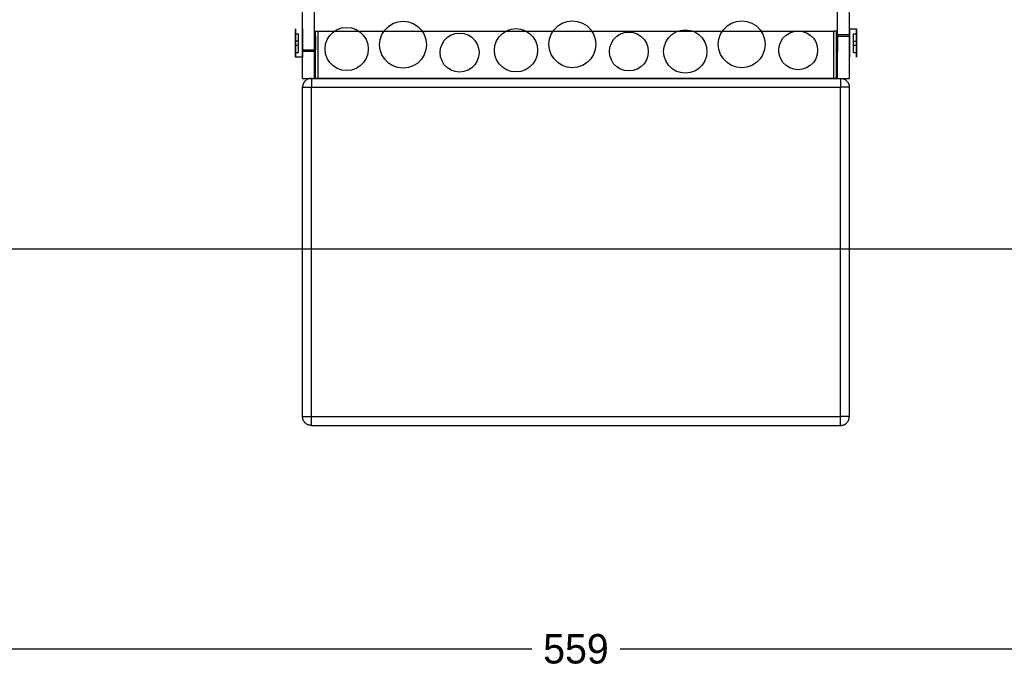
# Model space of a CAD drawing. Header units: millimetres. Extents: x -318 to 464, y -214 to 229.
# Tile 6 of 15: x -95 to 73, y -41 to 69. Entities that reach past the tile are written whole.
import ezdxf

# ---------------------------------------------------------------- set-up
doc = ezdxf.new("R2010")
doc.units = ezdxf.units.MM
doc.layers.add('DIMENSIONS', color=7, linetype='Continuous')
doc.layers.add('GEOMETRY', color=7, linetype='Continuous')
doc.dimstyles.get("Standard").update_dxf_attribs({"dimtxt": 2.5, "dimasz": 2.5, "dimexe": 1.25, "dimexo": 0.625, "dimtad": 1, "dimcen": 2.5, "dimazin": 3, "dimtfac": 1, "dimtmove": 0, "dimatfit": 3})

# ---------------------------------------------------------------- blocks, each defined once
blk = doc.blocks.new('_CLOSEDFILLED')
at = {"color": 0, "linetype": 'BYBLOCK'}
blk.add_solid([(-1, 0.164), (0, 0), (-1, -0.164)], dxfattribs=at)
blk = doc.blocks.new('*D1')
at = {"color": 7}
for p, q in [((-279.5, -3), (-279.5, -41)), ((279.5, -3), (279.5, -41)), ((-276.5, -38), (-7.5, -38)), ((7.5, -38), (276.5, -38))]:
    blk.add_line(p, q, dxfattribs=at)
at = {"layer": 'Defpoints'}
for p in [(-279.5, 0), (279.5, 0), (-279.5, -38)]:
    blk.add_point(p, dxfattribs=at)
at = {"layer": 'DIMENSIONS', "color": 7, "xscale": 3, "yscale": 3, "rotation": 180}
blk.add_blockref('_CLOSEDFILLED', (-279.5, -38), dxfattribs=at)
at = {"layer": 'DIMENSIONS', "color": 7, "xscale": 3, "yscale": 3}
blk.add_blockref('_CLOSEDFILLED', (279.5, -38), dxfattribs=at)
at = {"layer": 'DIMENSIONS', "color": 7, "insert": (0, -38), "char_height": 5, "attachment_point": 5}
blk.add_mtext('559', dxfattribs=at)

msp = doc.modelspace()

# ---------------------------------------------------------------- linework, layer by layer
at = {"layer": 'GEOMETRY'}
for points in [[(-46.5, 59), (-46.5, 111)], [(46.5, 59), (46.5, 111)], [(-44.5, 59), (-44.5, 84)], [(44.5, 59), (44.5, 84)], [(-29.4, 68.7178), (-28.5121, 68.6178), (-27.6686, 68.3227), (-26.912, 67.8473), (-26.2802, 67.2154), (-25.8048, 66.4588), (-25.5096, 65.6154), (-25.4096, 64.7274), (-25.5096, 63.8395), (-25.8048, 62.9961), (-26.2802, 62.2395), (-26.912, 61.6076), (-27.6686, 61.1322), (-28.5121, 60.8371), (-29.4, 60.737), (-30.2879, 60.8371), (-31.1314, 61.1322), (-31.888, 61.6076), (-32.5198, 62.2395), (-32.9952, 62.9961), (-33.2904, 63.8395), (-33.3904, 64.7274), (-33.2904, 65.6154), (-32.9952, 66.4588), (-32.5198, 67.2154), (-31.888, 67.8473), (-31.1314, 68.3227), (-30.2879, 68.6178), (-29.4, 68.7178)], [(-0.6, 68.7788), (0.2873, 68.6789), (1.13, 68.384), (1.8861, 67.9089), (2.5174, 67.2776), (2.9925, 66.5215), (3.2874, 65.6788), (3.3873, 64.7915), (3.2874, 63.9042), (2.9925, 63.0614), (2.5174, 62.3054), (1.8861, 61.6741), (1.13, 61.199), (0.2873, 60.9041), (-0.6, 60.8041), (-1.4873, 60.9041), (-2.33, 61.199), (-3.0861, 61.6741), (-3.7174, 62.3054), (-4.1925, 63.0614), (-4.4874, 63.9042), (-4.5873, 64.7915), (-4.4874, 65.6788), (-4.1925, 66.5215), (-3.7174, 67.2776), (-3.0861, 67.9089), (-2.33, 68.384), (-1.4873, 68.6789), (-0.6, 68.7788)], [(28.2, 68.7767), (29.0866, 68.6768), (29.9287, 68.3821), (30.6841, 67.9075), (31.315, 67.2766), (31.7896, 66.5212), (32.0843, 65.6791), (32.1842, 64.7925), (32.0843, 63.9059), (31.7896, 63.0638), (31.315, 62.3084), (30.6841, 61.6775), (29.9287, 61.2028), (29.0866, 60.9082), (28.2, 60.8083), (27.3134, 60.9082), (26.4713, 61.2028), (25.7159, 61.6775), (25.085, 62.3084), (24.6104, 63.0638), (24.3157, 63.9059), (24.2158, 64.7925), (24.3157, 65.6791), (24.6104, 66.5212), (25.085, 67.2766), (25.7159, 67.9075), (26.4713, 68.3821), (27.3134, 68.6768), (28.2, 68.7767)], [(-47.7, 62.6), (-47.7, 62.6602), (-47.7, 62.8377), (-47.7, 63.1236), (-47.7, 63.5036), (-47.7, 63.9587), (-47.7, 64.4659), (-47.7, 65), (-47.7, 65.5341), (-47.7, 66.0413), (-47.7, 66.4964), (-47.7, 66.8764), (-47.7, 67.1623), (-47.7, 67.3398), (-47.7, 67.4), (-47.7, 67.3398), (-47.7, 67.1623), (-47.7, 66.8764), (-47.7, 66.4964), (-47.7, 66.0413), (-47.7, 65.5341), (-47.7, 65), (-47.7, 64.4659), (-47.7, 63.9587), (-47.7, 63.5036), (-47.7, 63.1236), (-47.7, 62.8377), (-47.7, 62.6602), (-47.7, 62.6)], [(-46.5, 62.6), (-46.5, 62.6602), (-46.5, 62.8377), (-46.5, 63.1236), (-46.5, 63.5036), (-46.5, 63.9587), (-46.5, 64.4659), (-46.5, 65), (-46.5, 65.5341), (-46.5, 66.0413), (-46.5, 66.4964), (-46.5, 66.8764), (-46.5, 67.1623), (-46.5, 67.3398), (-46.5, 67.4), (-46.5, 67.3398), (-46.5, 67.1623), (-46.5, 66.8764), (-46.5, 66.4964), (-46.5, 66.0413), (-46.5, 65.5341), (-46.5, 65), (-46.5, 64.4659), (-46.5, 63.9587), (-46.5, 63.5036), (-46.5, 63.1236), (-46.5, 62.8377), (-46.5, 62.6602), (-46.5, 62.6)], [(-44.3, 59), (-44.3, 67)], [(-44.3, 67), (-44.2992, 67), (-44.297, 67), (-44.2932, 67), (-44.2879, 67), (-44.2811, 67), (-44.2729, 67), (-44.2632, 67), (-44.2521, 67), (-44.2397, 67), (-44.226, 67), (-44.211, 67), (-44.1947, 67), (-44.1773, 67), (-44.1588, 67), (-44.1393, 67), (-44.1187, 67), (-44.0973, 67), (-44.075, 67), (-44.052, 67), (-44.0282, 67), (-44.0039, 67), (-43.9791, 67), (-43.9538, 67), (-43.9281, 67), (-43.9022, 67), (-43.8762, 67), (-43.85, 67)], [(-43.85, 59), (-43.85, 67)], [(-43.85, 67), (43.85, 67)], [(-39, 67.6701), (-38.1833, 67.578), (-37.4076, 67.3066), (-36.7118, 66.8694), (-36.1306, 66.2882), (-35.6934, 65.5924), (-35.422, 64.8167), (-35.3299, 64), (-35.422, 63.1833), (-35.6934, 62.4076), (-36.1306, 61.7118), (-36.7118, 61.1306), (-37.4076, 60.6934), (-38.1833, 60.422), (-39, 60.3299), (-39.8167, 60.422), (-40.5924, 60.6934), (-41.2882, 61.1306), (-41.8694, 61.7118), (-42.3066, 62.4076), (-42.578, 63.1833), (-42.6701, 64), (-42.578, 64.8167), (-42.3066, 65.5924), (-41.8694, 66.2882), (-41.2882, 66.8694), (-40.5924, 67.3066), (-39.8167, 67.578), (-39, 67.6701)], [(-10.2, 67.4531), (-9.3819, 67.3609), (-8.6048, 67.089), (-7.9077, 66.651), (-7.3255, 66.0688), (-6.8875, 65.3717), (-6.6156, 64.5946), (-6.5234, 63.7765), (-6.6156, 62.9583), (-6.8875, 62.1813), (-7.3255, 61.4841), (-7.9077, 60.902), (-8.6048, 60.464), (-9.3819, 60.192), (-10.2, 60.0999), (-11.0181, 60.192), (-11.7952, 60.464), (-12.4923, 60.902), (-13.0745, 61.4841), (-13.5125, 62.1813), (-13.7844, 62.9583), (-13.8766, 63.7765), (-13.7844, 64.5946), (-13.5125, 65.3717), (-13.0745, 66.0688), (-12.4923, 66.651), (-11.7952, 67.089), (-11.0181, 67.3609), (-10.2, 67.4531)], [(18.6, 67.2539), (19.4196, 67.1615), (20.198, 66.8891), (20.8964, 66.4503), (21.4796, 65.8671), (21.9184, 65.1688), (22.1908, 64.3903), (22.2831, 63.5707), (22.1908, 62.7512), (21.9184, 61.9727), (21.4796, 61.2744), (20.8964, 60.6912), (20.198, 60.2524), (19.4196, 59.98), (18.6, 59.8876), (17.7804, 59.98), (17.002, 60.2524), (16.3036, 60.6912), (15.7204, 61.2744), (15.2816, 61.9727), (15.0092, 62.7512), (14.9169, 63.5707), (15.0092, 64.3903), (15.2816, 65.1688), (15.7204, 65.8671), (16.3036, 66.4503), (17.002, 66.8891), (17.7804, 67.1615), (18.6, 67.2539)], [(37.8, 67.0745), (38.5354, 66.9917), (39.2339, 66.7472), (39.8605, 66.3535), (40.3838, 65.8302), (40.7776, 65.2036), (41.022, 64.5051), (41.1048, 63.7697), (41.022, 63.0343), (40.7776, 62.3358), (40.3838, 61.7091), (39.8605, 61.1859), (39.2339, 60.7921), (38.5354, 60.5477), (37.8, 60.4648), (37.0646, 60.5477), (36.3661, 60.7921), (35.7395, 61.1859), (35.2162, 61.7091), (34.8224, 62.3358), (34.578, 63.0343), (34.4952, 63.7697), (34.578, 64.5051), (34.8224, 65.2036), (35.2162, 65.8302), (35.7395, 66.3535), (36.3661, 66.7472), (37.0646, 66.9917), (37.8, 67.0745)], [(43.85, 59), (43.85, 67)], [(44.3, 67), (44.2992, 67), (44.297, 67), (44.2932, 67), (44.2879, 67), (44.2811, 67), (44.2729, 67), (44.2632, 67), (44.2521, 67), (44.2397, 67), (44.226, 67), (44.211, 67), (44.1947, 67), (44.1773, 67), (44.1588, 67), (44.1393, 67), (44.1187, 67), (44.0973, 67), (44.075, 67), (44.052, 67), (44.0282, 67), (44.0039, 67), (43.9791, 67), (43.9538, 67), (43.9281, 67), (43.9022, 67), (43.8762, 67), (43.85, 67)], [(44.3, 59), (44.3, 67)], [(46.5, 67.4), (47.7, 67.4)], [(46.5, 67.4), (46.5, 67.3398), (46.5, 67.1623), (46.5, 66.8764), (46.5, 66.4964), (46.5, 66.0413), (46.5, 65.5341), (46.5, 65), (46.5, 64.4659), (46.5, 63.9587), (46.5, 63.5036), (46.5, 63.1236), (46.5, 62.8377), (46.5, 62.6602), (46.5, 62.6), (46.5, 62.6602), (46.5, 62.8377), (46.5, 63.1236), (46.5, 63.5036), (46.5, 63.9587), (46.5, 64.4659), (46.5, 65), (46.5, 65.5341), (46.5, 66.0413), (46.5, 66.4964), (46.5, 66.8764), (46.5, 67.1623), (46.5, 67.3398), (46.5, 67.4)], [(47.7, 67.4), (47.7, 67.3398), (47.7, 67.1623), (47.7, 66.8764), (47.7, 66.4964), (47.7, 66.0413), (47.7, 65.5341), (47.7, 65), (47.7, 64.4659), (47.7, 63.9587), (47.7, 63.5036), (47.7, 63.1236), (47.7, 62.8377), (47.7, 62.6602), (47.7, 62.6), (47.7, 62.6602), (47.7, 62.8377), (47.7, 63.1236), (47.7, 63.5036), (47.7, 63.9587), (47.7, 64.4659), (47.7, 65), (47.7, 65.5341), (47.7, 66.0413), (47.7, 66.4964), (47.7, 66.8764), (47.7, 67.1623), (47.7, 67.3398), (47.7, 67.4)], [(-47.7, 66.6), (-47.7, 65.35)], [(-47.7, 66.6), (-47.2, 66.6)], [(-47.7, 65.35), (-47.7, 64.65)], [(-47.2, 65.35), (-47.7, 65.35)], [(-47.2, 65.35), (-47.2, 66.6)], [(-47.2, 64.65), (-47.2, 65.35)], [(-46.5, 63.55), (-46.5, 63.5864), (-46.5, 63.6936), (-46.5, 63.8663), (-46.5, 64.0959), (-46.5, 64.3709), (-46.5, 64.6773), (-46.5, 65), (-46.5, 65.3227), (-46.5, 65.6291), (-46.5, 65.9041), (-46.5, 66.1337), (-46.5, 66.3064), (-46.5, 66.4136), (-46.5, 66.45), (-46.5, 66.4136), (-46.5, 66.3064), (-46.5, 66.1337), (-46.5, 65.9041), (-46.5, 65.6291), (-46.5, 65.3227), (-46.5, 65), (-46.5, 64.6773), (-46.5, 64.3709), (-46.5, 64.0959), (-46.5, 63.8663), (-46.5, 63.6936), (-46.5, 63.5864), (-46.5, 63.55)], [(-46.5, 63.8), (-46.5, 63.8301), (-46.5, 63.9188), (-46.5, 64.0618), (-46.5, 64.2518), (-46.5, 64.4793), (-46.5, 64.733), (-46.5, 65), (-46.5, 65.267), (-46.5, 65.5207), (-46.5, 65.7482), (-46.5, 65.9382), (-46.5, 66.0812), (-46.5, 66.1699), (-46.5, 66.2), (-46.5, 66.1699), (-46.5, 66.0812), (-46.5, 65.9382), (-46.5, 65.7482), (-46.5, 65.5207), (-46.5, 65.267), (-46.5, 65), (-46.5, 64.733), (-46.5, 64.4793), (-46.5, 64.2518), (-46.5, 64.0618), (-46.5, 63.9188), (-46.5, 63.8301), (-46.5, 63.8)], [(-44.5, 63.55), (-44.5, 63.5864), (-44.5, 63.6936), (-44.5, 63.8663), (-44.5, 64.0959), (-44.5, 64.3709), (-44.5, 64.6773), (-44.5, 65), (-44.5, 65.3227), (-44.5, 65.6291), (-44.5, 65.9041), (-44.5, 66.1337), (-44.5, 66.3064), (-44.5, 66.4136), (-44.5, 66.45), (-44.5, 66.4136), (-44.5, 66.3064), (-44.5, 66.1337), (-44.5, 65.9041), (-44.5, 65.6291), (-44.5, 65.3227), (-44.5, 65), (-44.5, 64.6773), (-44.5, 64.3709), (-44.5, 64.0959), (-44.5, 63.8663), (-44.5, 63.6936), (-44.5, 63.5864), (-44.5, 63.55)], [(-44.3, 63.8), (-44.3, 63.8301), (-44.3, 63.9188), (-44.3, 64.0618), (-44.3, 64.2518), (-44.3, 64.4793), (-44.3, 64.733), (-44.3, 65), (-44.3, 65.267), (-44.3, 65.5207), (-44.3, 65.7482), (-44.3, 65.9382), (-44.3, 66.0812), (-44.3, 66.1699), (-44.3, 66.2), (-44.3, 66.1699), (-44.3, 66.0812), (-44.3, 65.9382), (-44.3, 65.7482), (-44.3, 65.5207), (-44.3, 65.267), (-44.3, 65), (-44.3, 64.733), (-44.3, 64.4793), (-44.3, 64.2518), (-44.3, 64.0618), (-44.3, 63.9188), (-44.3, 63.8301), (-44.3, 63.8)], [(-19.8, 66.7064), (-19.0631, 66.6233), (-18.3631, 66.3784), (-17.7351, 65.9838), (-17.2107, 65.4594), (-16.8162, 64.8315), (-16.5712, 64.1315), (-16.4882, 63.3946), (-16.5712, 62.6576), (-16.8162, 61.9576), (-17.2107, 61.3297), (-17.7351, 60.8053), (-18.3631, 60.4107), (-19.0631, 60.1658), (-19.8, 60.0828), (-20.5369, 60.1658), (-21.2369, 60.4107), (-21.8649, 60.8053), (-22.3893, 61.3297), (-22.7838, 61.9576), (-23.0288, 62.6576), (-23.1118, 63.3946), (-23.0288, 64.1315), (-22.7838, 64.8315), (-22.3893, 65.4594), (-21.8649, 65.9838), (-21.2369, 66.3784), (-20.5369, 66.6233), (-19.8, 66.7064)], [(9, 66.8731), (9.7362, 66.7901), (10.4354, 66.5454), (11.0627, 66.1513), (11.5865, 65.6275), (11.9806, 65.0002), (12.2253, 64.3009), (12.3083, 63.5648), (12.2253, 62.8286), (11.9806, 62.1294), (11.5865, 61.5021), (11.0627, 60.9783), (10.4354, 60.5841), (9.7362, 60.3395), (9, 60.2565), (8.2638, 60.3395), (7.5646, 60.5841), (6.9373, 60.9783), (6.4135, 61.5021), (6.0194, 62.1294), (5.7747, 62.8286), (5.6917, 63.5648), (5.7747, 64.3009), (6.0194, 65.0002), (6.4135, 65.6275), (6.9373, 66.1513), (7.5646, 66.5454), (8.2638, 66.7901), (9, 66.8731)], [(44.3, 66.2), (46.5, 66.2)], [(44.3, 66.2), (44.3, 66.1699), (44.3, 66.0812), (44.3, 65.9382), (44.3, 65.7482), (44.3, 65.5207), (44.3, 65.267), (44.3, 65), (44.3, 64.733), (44.3, 64.4793), (44.3, 64.2518), (44.3, 64.0618), (44.3, 63.9188), (44.3, 63.8301), (44.3, 63.8), (44.3, 63.8301), (44.3, 63.9188), (44.3, 64.0618), (44.3, 64.2518), (44.3, 64.4793), (44.3, 64.733), (44.3, 65), (44.3, 65.267), (44.3, 65.5207), (44.3, 65.7482), (44.3, 65.9382), (44.3, 66.0812), (44.3, 66.1699), (44.3, 66.2)], [(44.5, 66.45), (46.5, 66.45)], [(44.5, 66.45), (44.5, 66.4136), (44.5, 66.3064), (44.5, 66.1337), (44.5, 65.9041), (44.5, 65.6291), (44.5, 65.3227), (44.5, 65), (44.5, 64.6773), (44.5, 64.3709), (44.5, 64.0959), (44.5, 63.8663), (44.5, 63.6936), (44.5, 63.5864), (44.5, 63.55), (44.5, 63.5864), (44.5, 63.6936), (44.5, 63.8663), (44.5, 64.0959), (44.5, 64.3709), (44.5, 64.6773), (44.5, 65), (44.5, 65.3227), (44.5, 65.6291), (44.5, 65.9041), (44.5, 66.1337), (44.5, 66.3064), (44.5, 66.4136), (44.5, 66.45)], [(46.5, 66.45), (46.5, 66.4136), (46.5, 66.3064), (46.5, 66.1337), (46.5, 65.9041), (46.5, 65.6291), (46.5, 65.3227), (46.5, 65), (46.5, 64.6773), (46.5, 64.3709), (46.5, 64.0959), (46.5, 63.8663), (46.5, 63.6936), (46.5, 63.5864), (46.5, 63.55), (46.5, 63.5864), (46.5, 63.6936), (46.5, 63.8663), (46.5, 64.0959), (46.5, 64.3709), (46.5, 64.6773), (46.5, 65), (46.5, 65.3227), (46.5, 65.6291), (46.5, 65.9041), (46.5, 66.1337), (46.5, 66.3064), (46.5, 66.4136), (46.5, 66.45)], [(46.5, 66.2), (46.5, 66.1699), (46.5, 66.0812), (46.5, 65.9382), (46.5, 65.7482), (46.5, 65.5207), (46.5, 65.267), (46.5, 65), (46.5, 64.733), (46.5, 64.4793), (46.5, 64.2518), (46.5, 64.0618), (46.5, 63.9188), (46.5, 63.8301), (46.5, 63.8), (46.5, 63.8301), (46.5, 63.9188), (46.5, 64.0618), (46.5, 64.2518), (46.5, 64.4793), (46.5, 64.733), (46.5, 65), (46.5, 65.267), (46.5, 65.5207), (46.5, 65.7482), (46.5, 65.9382), (46.5, 66.0812), (46.5, 66.1699), (46.5, 66.2)], [(47.2, 66.6), (47.7, 66.6)], [(47.2, 65.35), (47.2, 66.6)], [(47.2, 65.35), (47.7, 65.35)], [(47.2, 64.65), (47.2, 65.35)], [(47.7, 65.35), (47.7, 66.6)], [(47.7, 64.65), (47.7, 65.35)], [(-47.7, 64.65), (-47.7, 63.4)], [(-47.7, 64.65), (-47.2, 64.65)], [(-47.2, 63.4), (-47.2, 64.65)], [(-44.3, 63.8), (-46.5, 63.8)], [(47.2, 64.65), (47.7, 64.65)], [(47.2, 63.4), (47.2, 64.65)], [(47.7, 63.4), (47.7, 64.65)], [(-47.7, 63.4), (-47.2, 63.4)], [(-46.5, 62.6), (-47.7, 62.6)], [(-44.5, 63.55), (-46.5, 63.55)], [(47.2, 63.4), (47.7, 63.4)], [(-46.5, 59), (46.5, 59)], [(-45, 59), (-45.0872, 58.9975), (-45.1741, 58.9899), (-45.2605, 58.9772), (-45.3459, 58.9596), (-45.4302, 58.937), (-45.513, 58.9095), (-45.5941, 58.8773), (-45.6732, 58.8404), (-45.75, 58.799), (-45.8243, 58.7532), (-45.8957, 58.7032), (-45.9642, 58.6491), (-46.0294, 58.5911), (-46.0911, 58.5294), (-46.1491, 58.4642), (-46.2032, 58.3957), (-46.2532, 58.3243), (-46.299, 58.25), (-46.3404, 58.1732), (-46.3773, 58.0941), (-46.4095, 58.013), (-46.437, 57.9302), (-46.4596, 57.8459), (-46.4772, 57.7605), (-46.4899, 57.6741), (-46.4975, 57.5872), (-46.5, 57.5)], [(-45, 59), (-45, 58.9975), (-45, 58.9899), (-45, 58.9772), (-45, 58.9596), (-45, 58.937), (-45, 58.9095), (-45, 58.8773), (-45, 58.8404), (-45, 58.799), (-45, 58.7532), (-45, 58.7032), (-45, 58.6491), (-45, 58.5911), (-45, 58.5294), (-45, 58.4642), (-45, 58.3957), (-45, 58.3243), (-45, 58.25), (-45, 58.1732), (-45, 58.0941), (-45, 58.013), (-45, 57.9302), (-45, 57.8459), (-45, 57.7605), (-45, 57.6741), (-45, 57.5872), (-45, 57.5)], [(-45, 59), (45, 59)], [(44.5, 59), (-44.5, 59)], [(-44.3, 59), (-44.2992, 59), (-44.297, 59), (-44.2932, 59), (-44.2879, 59), (-44.2811, 59), (-44.2729, 59), (-44.2632, 59), (-44.2521, 59), (-44.2397, 59), (-44.226, 59), (-44.211, 59), (-44.1947, 59), (-44.1773, 59), (-44.1588, 59), (-44.1393, 59), (-44.1187, 59), (-44.0973, 59), (-44.075, 59), (-44.052, 59), (-44.0282, 59), (-44.0039, 59), (-43.9791, 59), (-43.9538, 59), (-43.9281, 59), (-43.9022, 59), (-43.8762, 59), (-43.85, 59)], [(43.85, 59), (-43.85, 59)], [(43.85, 59), (43.8762, 59), (43.9022, 59), (43.9281, 59), (43.9538, 59), (43.9791, 59), (44.0039, 59), (44.0282, 59), (44.052, 59), (44.075, 59), (44.0973, 59), (44.1187, 59), (44.1393, 59), (44.1588, 59), (44.1773, 59), (44.1947, 59), (44.211, 59), (44.226, 59), (44.2397, 59), (44.2521, 59), (44.2632, 59), (44.2729, 59), (44.2811, 59), (44.2879, 59), (44.2932, 59), (44.297, 59), (44.2992, 59), (44.3, 59)], [(45, 59), (45, 58.9975), (45, 58.9899), (45, 58.9772), (45, 58.9596), (45, 58.937), (45, 58.9095), (45, 58.8773), (45, 58.8404), (45, 58.799), (45, 58.7532), (45, 58.7032), (45, 58.6491), (45, 58.5911), (45, 58.5294), (45, 58.4642), (45, 58.3957), (45, 58.3243), (45, 58.25), (45, 58.1732), (45, 58.0941), (45, 58.013), (45, 57.9302), (45, 57.8459), (45, 57.7605), (45, 57.6741), (45, 57.5872), (45, 57.5)], [(45, 59), (45.0872, 58.9975), (45.1741, 58.9899), (45.2605, 58.9772), (45.3459, 58.9596), (45.4302, 58.937), (45.513, 58.9095), (45.5941, 58.8773), (45.6732, 58.8404), (45.75, 58.799), (45.8243, 58.7532), (45.8957, 58.7032), (45.9642, 58.6491), (46.0294, 58.5911), (46.0911, 58.5294), (46.1491, 58.4642), (46.2032, 58.3957), (46.2532, 58.3243), (46.299, 58.25), (46.3404, 58.1732), (46.3773, 58.0941), (46.4095, 58.013), (46.437, 57.9302), (46.4596, 57.8459), (46.4772, 57.7605), (46.4899, 57.6741), (46.4975, 57.5872), (46.5, 57.5)], [(-46.5, 1.5), (-46.5, 57.5)], [(-46.5, 57.5), (-46.4975, 57.5), (-46.4899, 57.5), (-46.4772, 57.5), (-46.4596, 57.5), (-46.437, 57.5), (-46.4095, 57.5), (-46.3773, 57.5), (-46.3404, 57.5), (-46.299, 57.5), (-46.2532, 57.5), (-46.2032, 57.5), (-46.1491, 57.5), (-46.0911, 57.5), (-46.0294, 57.5), (-45.9642, 57.5), (-45.8957, 57.5), (-45.8243, 57.5), (-45.75, 57.5), (-45.6732, 57.5), (-45.5941, 57.5), (-45.513, 57.5), (-45.4302, 57.5), (-45.3459, 57.5), (-45.2605, 57.5), (-45.1741, 57.5), (-45.0872, 57.5), (-45, 57.5)], [(-45, 1.5), (-45, 57.5)], [(-45, 57.5), (45, 57.5)], [(45, 1.5), (45, 57.5)], [(46.5, 57.5), (46.4975, 57.5), (46.4899, 57.5), (46.4772, 57.5), (46.4596, 57.5), (46.437, 57.5), (46.4095, 57.5), (46.3773, 57.5), (46.3404, 57.5), (46.299, 57.5), (46.2532, 57.5), (46.2032, 57.5), (46.1491, 57.5), (46.0911, 57.5), (46.0294, 57.5), (45.9642, 57.5), (45.8957, 57.5), (45.8243, 57.5), (45.75, 57.5), (45.6732, 57.5), (45.5941, 57.5), (45.513, 57.5), (45.4302, 57.5), (45.3459, 57.5), (45.2605, 57.5), (45.1741, 57.5), (45.0872, 57.5), (45, 57.5)], [(46.5, 1.5), (46.5, 57.5)], [(-279.5, 30), (279.5, 30)], [(-46.5, 1.5), (-46.4975, 1.5), (-46.4899, 1.5), (-46.4772, 1.5), (-46.4596, 1.5), (-46.437, 1.5), (-46.4095, 1.5), (-46.3773, 1.5), (-46.3404, 1.5), (-46.299, 1.5), (-46.2532, 1.5), (-46.2032, 1.5), (-46.1491, 1.5), (-46.0911, 1.5), (-46.0294, 1.5), (-45.9642, 1.5), (-45.8957, 1.5), (-45.8243, 1.5), (-45.75, 1.5), (-45.6732, 1.5), (-45.5941, 1.5), (-45.513, 1.5), (-45.4302, 1.5), (-45.3459, 1.5), (-45.2605, 1.5), (-45.1741, 1.5), (-45.0872, 1.5), (-45, 1.5)], [(-45, 0), (-45.0872, 0.0025), (-45.1741, 0.0101), (-45.2605, 0.0228), (-45.3459, 0.0404), (-45.4302, 0.063), (-45.513, 0.0905), (-45.5941, 0.1227), (-45.6732, 0.1596), (-45.75, 0.201), (-45.8243, 0.2468), (-45.8957, 0.2968), (-45.9642, 0.3509), (-46.0294, 0.4089), (-46.0911, 0.4706), (-46.1491, 0.5358), (-46.2032, 0.6043), (-46.2532, 0.6757), (-46.299, 0.75), (-46.3404, 0.8268), (-46.3773, 0.9059), (-46.4095, 0.987), (-46.437, 1.0698), (-46.4596, 1.1541), (-46.4772, 1.2395), (-46.4899, 1.3259), (-46.4975, 1.4128), (-46.5, 1.5)], [(-45, 0), (-45, 0.0025), (-45, 0.0101), (-45, 0.0228), (-45, 0.0404), (-45, 0.063), (-45, 0.0905), (-45, 0.1227), (-45, 0.1596), (-45, 0.201), (-45, 0.2468), (-45, 0.2968), (-45, 0.3509), (-45, 0.4089), (-45, 0.4706), (-45, 0.5358), (-45, 0.6043), (-45, 0.6757), (-45, 0.75), (-45, 0.8268), (-45, 0.9059), (-45, 0.987), (-45, 1.0698), (-45, 1.1541), (-45, 1.2395), (-45, 1.3259), (-45, 1.4128), (-45, 1.5)], [(-45, 1.5), (45, 1.5)], [(-45, 0), (45, 0)], [(45, 0), (45, 0.0025), (45, 0.0101), (45, 0.0228), (45, 0.0404), (45, 0.063), (45, 0.0905), (45, 0.1227), (45, 0.1596), (45, 0.201), (45, 0.2468), (45, 0.2968), (45, 0.3509), (45, 0.4089), (45, 0.4706), (45, 0.5358), (45, 0.6043), (45, 0.6757), (45, 0.75), (45, 0.8268), (45, 0.9059), (45, 0.987), (45, 1.0698), (45, 1.1541), (45, 1.2395), (45, 1.3259), (45, 1.4128), (45, 1.5)], [(46.5, 1.5), (46.4975, 1.5), (46.4899, 1.5), (46.4772, 1.5), (46.4596, 1.5), (46.437, 1.5), (46.4095, 1.5), (46.3773, 1.5), (46.3404, 1.5), (46.299, 1.5), (46.2532, 1.5), (46.2032, 1.5), (46.1491, 1.5), (46.0911, 1.5), (46.0294, 1.5), (45.9642, 1.5), (45.8957, 1.5), (45.8243, 1.5), (45.75, 1.5), (45.6732, 1.5), (45.5941, 1.5), (45.513, 1.5), (45.4302, 1.5), (45.3459, 1.5), (45.2605, 1.5), (45.1741, 1.5), (45.0872, 1.5), (45, 1.5)], [(45, 0), (45.0872, 0.0025), (45.1741, 0.0101), (45.2605, 0.0228), (45.3459, 0.0404), (45.4302, 0.063), (45.513, 0.0905), (45.5941, 0.1227), (45.6732, 0.1596), (45.75, 0.201), (45.8243, 0.2468), (45.8957, 0.2968), (45.9642, 0.3509), (46.0294, 0.4089), (46.0911, 0.4706), (46.1491, 0.5358), (46.2032, 0.6043), (46.2532, 0.6757), (46.299, 0.75), (46.3404, 0.8268), (46.3773, 0.9059), (46.4095, 0.987), (46.437, 1.0698), (46.4596, 1.1541), (46.4772, 1.2395), (46.4899, 1.3259), (46.4975, 1.4128), (46.5, 1.5)]]:
    msp.add_lwpolyline(points, dxfattribs=at)

# ---------------------------------------------------------------- dimensions: what is measured, and where the dimension line sits
at = {"layer": 'DIMENSIONS'}
dim = msp.add_linear_dim(base=(-279.5, -38), p1=(-279.5, 0), p2=(279.5, 0), dimstyle='Standard', override={"dimtxt": 5, "dimasz": 3, "dimexe": 3, "dimexo": 3, "dimdec": 1, "dimclrd": 7, "dimclre": 7, "dimclrt": 7}, dxfattribs=at)
dim.commit()
dim.dimension.update_dxf_attribs({"geometry": '*D1', "text_midpoint": (0, -38)})

doc.saveas('drawing.dxf')
